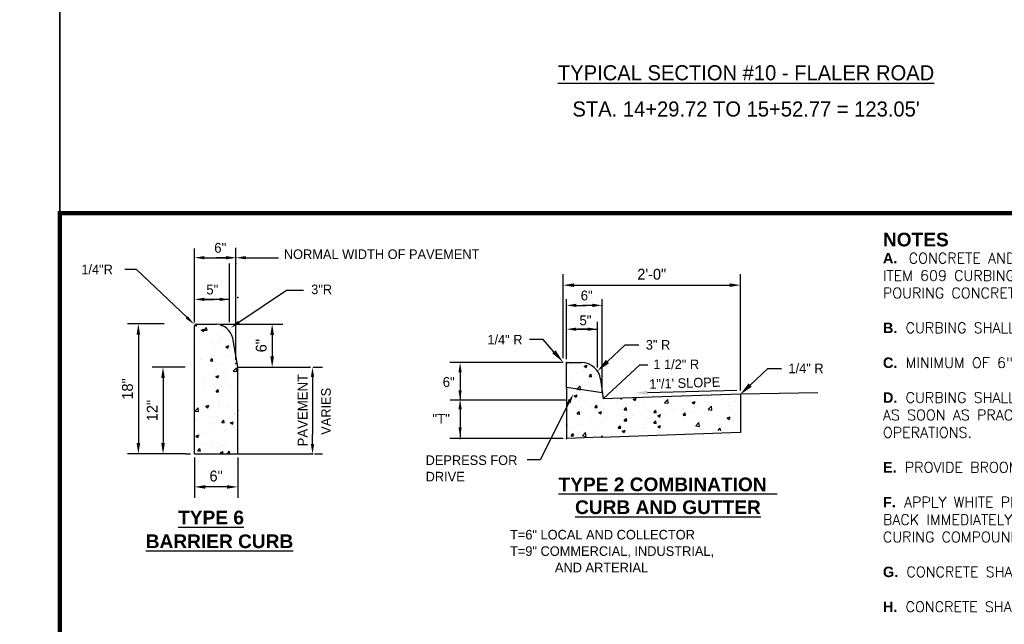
# Model space of a CAD drawing. Header units: feet. Extents: x 18870 to 19332, y 13872 to 14074.
# Tile 18 of 35: x 19226 to 19251, y 13972 to 13987. Entities that reach past the tile are written whole.
import ezdxf
from ezdxf.enums import TextEntityAlignment as Align

# ---------------------------------------------------------------- set-up
doc = ezdxf.new("R2010")
doc.units = ezdxf.units.FT
doc.header["$MEASUREMENT"] = 0
for name, color, linetype in [('PV_P_EOP', 7, 'Continuous'), ('PV_P_Text', 10, 'Continuous'), ('SC_Shading1', 253, 'Continuous'), ('SH_Border', 7, 'Continuous'), ('text', 9, 'Continuous')]:
    doc.layers.add(name, color=color, linetype=linetype)
doc.layers.add('VIEWPORT', color=232, linetype='Continuous', plot=False)
doc.styles.add('Slanted-Normal', font='font31.shx', dxfattribs={"height": 0.125})
doc.styles.add('SOLID', font='arialbd.ttf')
doc.styles.get("Standard").update_dxf_attribs({"font": 'font31.shx'})
doc.dimstyles.get("Standard").update_dxf_attribs({"dimtxt": 0.18, "dimasz": 0.18, "dimexe": 0.18, "dimexo": 0.0625, "dimgap": 0.09, "dimtad": 0, "dimtih": 1, "dimtoh": 1, "dimdec": 4, "dimzin": 0, "dimdsep": 46, "dimtxsty": 'Standard', "dimcen": 0.09, "dimadec": 0, "dimazin": 0, "dimtfac": 1, "dimtdec": 4, "dimtofl": 0, "dimtmove": 0, "dimatfit": 3, "dimfxl": 1, "dimtolj": 1, "dimtzin": 0, "dimarcsym": 0})

# ---------------------------------------------------------------- blocks, each defined once
blk = doc.blocks.new('*D999')
at = {"layer": 'Defpoints', "color": 0, "transparency": 16777216}
for p in [(19230.593, 13978.007), (19229.947, 13975.85), (19230.599, 13975.85)]:
    blk.add_point(p, dxfattribs=at)
at = {"layer": 'PV_P_Text', "color": 0, "lineweight": -2, "transparency": 16777216}
for p, q in [((19230.499, 13978.007), (19229.677, 13978.007)), ((19229.947, 13977.737), (19229.947, 13976.12)), ((19230.506, 13975.85), (19229.677, 13975.85))]:
    blk.add_line(p, q, dxfattribs=at)
at = {"layer": 'PV_P_Text', "color": 0, "transparency": 16777216}
for points in [[(19229.902, 13977.737), (19229.992, 13977.737), (19229.947, 13978.007)], [(19229.902, 13976.12), (19229.992, 13976.12), (19229.947, 13975.85)]]:
    blk.add_solid(points, dxfattribs=at)
at = {"layer": 'PV_P_Text', "color": 0, "transparency": 16777216, "insert": (19229.677, 13976.928), "char_height": 0.27, "attachment_point": 5, "rotation": 90}
blk.add_mtext('\\A1;12"', dxfattribs=at)
blk = doc.blocks.new('*D1000')
at = {"layer": 'Defpoints', "color": 0, "transparency": 16777216}
for p in [(19230.071, 13979.083), (19229.333, 13975.85), (19230.091, 13975.85)]:
    blk.add_point(p, dxfattribs=at)
at = {"layer": 'PV_P_Text', "color": 0, "lineweight": -2, "transparency": 16777216}
for p, q in [((19229.977, 13979.083), (19229.063, 13979.083)), ((19229.333, 13978.813), (19229.333, 13976.12)), ((19229.997, 13975.85), (19229.063, 13975.85))]:
    blk.add_line(p, q, dxfattribs=at)
at = {"layer": 'PV_P_Text', "color": 0, "transparency": 16777216}
for points in [[(19229.288, 13978.813), (19229.378, 13978.813), (19229.333, 13979.083)], [(19229.288, 13976.12), (19229.378, 13976.12), (19229.333, 13975.85)]]:
    blk.add_solid(points, dxfattribs=at)
at = {"layer": 'PV_P_Text', "color": 0, "transparency": 16777216, "insert": (19229.063, 13977.466), "char_height": 0.27, "attachment_point": 5, "rotation": 90}
blk.add_mtext('\\A1;18"', dxfattribs=at)
blk = doc.blocks.new('*D998')
at = {"layer": 'Defpoints', "color": 0, "transparency": 16777216}
for p in [(19230.73, 13975.851), (19231.806, 13975.851), (19230.73, 13975.029)]:
    blk.add_point(p, dxfattribs=at)
at = {"layer": 'PV_P_Text', "color": 0, "lineweight": -2, "transparency": 16777216}
for p, q in [((19230.73, 13975.758), (19230.73, 13974.759)), ((19231.806, 13975.758), (19231.806, 13974.759)), ((19231.536, 13975.029), (19231, 13975.029))]:
    blk.add_line(p, q, dxfattribs=at)
at = {"layer": 'PV_P_Text', "color": 0, "transparency": 16777216}
for points in [[(19231, 13975.074), (19231, 13974.984), (19230.73, 13975.029)], [(19231.536, 13975.074), (19231.536, 13974.984), (19231.806, 13975.029)]]:
    blk.add_solid(points, dxfattribs=at)
at = {"layer": 'PV_P_Text', "color": 0, "transparency": 16777216, "insert": (19231.268, 13975.299), "char_height": 0.27, "attachment_point": 5}
blk.add_mtext('\\A1;6"', dxfattribs=at)
blk = doc.blocks.new('*X993')
at = {"color": 0}
for p, q in [((2.4376, 6.0529), (2.4376, 6.0529)), ((2.2168, 6.0123), (2.2168, 6.0123)), ((2.2529, 6.0155), (2.2739, 6.0235)), ((2.2529, 6.0155), (2.2678, 6.0054)), ((2.2627, 6.0229), (2.2627, 6.0229)), ((2.2678, 6.0054), (2.2739, 6.0235)), ((2.2773, 6.0172), (2.2918, 6.0344)), ((2.2773, 6.0172), (2.2953, 6.0156)), ((2.2953, 6.0156), (2.2918, 6.0344)), ((2.2919, 6.0222), (2.2919, 6.0222)), ((2.3608, 5.9855), (2.3608, 5.9855)), ((2.4055, 6.0372), (2.4055, 6.0372)), ((2.205, 5.963), (2.205, 5.963)), ((2.213, 5.9039), (2.213, 5.9039)), ((2.2355, 5.9633), (2.2355, 5.9633)), ((2.3266, 5.9188), (2.3266, 5.9188)), ((2.3773, 5.9179), (2.3773, 5.9179)), ((2.3957, 5.9566), (2.3957, 5.9566)), ((2.3571, 5.8856), (2.3571, 5.8856)), ((2.432, 5.8947), (2.453, 5.9028)), ((2.432, 5.8947), (2.4469, 5.8846)), ((2.4469, 5.8846), (2.453, 5.9028)), ((2.2404, 5.7697), (2.2404, 5.7697)), ((2.2477, 5.8005), (2.2477, 5.8005)), ((2.319, 5.7915), (2.3334, 5.8088)), ((2.319, 5.7915), (2.3369, 5.79)), ((2.3369, 5.79), (2.3334, 5.8088)), ((2.3373, 5.8033), (2.3373, 5.8033)), ((2.3535, 5.7857), (2.3535, 5.7857)), ((2.4005, 5.763), (2.4005, 5.763)), ((2.4371, 5.8255), (2.4371, 5.8255)), ((2.4974, 5.7965), (2.4974, 5.7965)), ((2.5075, 5.8069), (2.5075, 5.8069)), ((2.3582, 5.7071), (2.3582, 5.7071)), ((2.3649, 5.7389), (2.3649, 5.7389)), ((2.4333, 5.717), (2.4333, 5.717)), ((2.4858, 5.7175), (2.5092, 5.7418)), ((2.4858, 5.7175), (2.5125, 5.7133)), ((2.5039, 5.707), (2.5039, 5.707)), ((2.5125, 5.7133), (2.5092, 5.7418)), ((2.2618, 5.643), (2.2618, 5.643)), ((2.2776, 5.6508), (2.2776, 5.6508)), ((2.3499, 5.6859), (2.3499, 5.6859)), ((2.359, 5.6771), (2.38, 5.6852)), ((2.359, 5.6771), (2.3739, 5.6671)), ((2.3739, 5.6671), (2.38, 5.6852)), ((2.4368, 5.673), (2.4368, 5.673)), ((2.4377, 5.644), (2.4377, 5.644)), ((2.2793, 5.5888), (2.2793, 5.5888)), ((2.3462, 5.586), (2.3462, 5.586)), ((2.3544, 5.5987), (2.3544, 5.5987)), ((2.3606, 5.5659), (2.3751, 5.5831)), ((2.3606, 5.5659), (2.3785, 5.5643)), ((2.3785, 5.5643), (2.3751, 5.5831)), ((2.468, 5.6137), (2.468, 5.6137)), ((2.5002, 5.6071), (2.5002, 5.6071)), ((2.2192, 5.4975), (2.2192, 5.4975)), ((2.2755, 5.4804), (2.2755, 5.4804)), ((2.3426, 5.4861), (2.3426, 5.4861)), ((2.3764, 5.538), (2.3764, 5.538)), ((2.3793, 5.4907), (2.3793, 5.4907)), ((2.3891, 5.4953), (2.3891, 5.4953)), ((2.4966, 5.5073), (2.4966, 5.5073)), ((2.2054, 5.4253), (2.2288, 5.4496)), ((2.2054, 5.4253), (2.2321, 5.4211)), ((2.2321, 5.4211), (2.2288, 5.4496)), ((2.2824, 5.4572), (2.2824, 5.4572)), ((2.286, 5.4596), (2.307, 5.4677)), ((2.286, 5.4596), (2.3009, 5.4495)), ((2.3009, 5.4495), (2.307, 5.4677)), ((2.4426, 5.4504), (2.4426, 5.4504)), ((2.4929, 5.4074), (2.4929, 5.4074)), ((2.4996, 5.402), (2.4996, 5.402)), ((2.205, 5.3575), (2.2032, 5.367)), ((2.2032, 5.3576), (2.205, 5.3575)), ((2.3102, 5.377), (2.3102, 5.377)), ((2.3196, 5.3382), (2.3196, 5.3382)), ((2.3389, 5.3863), (2.3389, 5.3863)), ((2.364, 5.359), (2.364, 5.359)), ((2.4022, 5.3402), (2.4167, 5.3575)), ((2.4022, 5.3402), (2.4201, 5.3387)), ((2.4201, 5.3387), (2.4167, 5.3575)), ((2.4651, 5.3388), (2.4861, 5.3469)), ((2.4651, 5.3388), (2.48, 5.3287)), ((2.4798, 5.3315), (2.4798, 5.3315)), ((2.48, 5.3287), (2.4861, 5.3469)), ((2.2312, 5.2587), (2.2312, 5.2587)), ((2.2609, 5.2631), (2.2609, 5.2631)), ((2.3353, 5.2864), (2.3353, 5.2864)), ((2.4207, 5.2836), (2.4207, 5.2836)), ((2.4359, 5.2931), (2.4359, 5.2931)), ((2.4893, 5.3075), (2.4893, 5.3075)), ((2.4958, 5.2935), (2.4958, 5.2935)), ((2.213, 5.2421), (2.234, 5.2501)), ((2.213, 5.2421), (2.2279, 5.232)), ((2.2279, 5.232), (2.234, 5.2501)), ((2.2612, 5.1849), (2.2612, 5.1849)), ((2.3316, 5.1865), (2.3316, 5.1865)), ((2.4856, 5.2076), (2.4856, 5.2076)), ((2.2287, 5.1334), (2.2431, 5.1506)), ((2.2287, 5.1334), (2.2466, 5.1318)), ((2.2466, 5.1318), (2.2431, 5.1506)), ((2.3244, 5.1446), (2.3244, 5.1446)), ((2.3418, 5.1653), (2.3418, 5.1653)), ((2.3755, 5.1581), (2.3755, 5.1581)), ((2.3921, 5.1213), (2.4131, 5.1293)), ((2.3921, 5.1213), (2.4055, 5.1122)), ((2.4074, 5.1122), (2.4131, 5.1293)), ((2.4169, 5.1752), (2.4169, 5.1752)), ((2.4213, 5.1782), (2.4213, 5.1782)), ((2.4438, 5.1146), (2.4583, 5.1318)), ((2.4438, 5.1146), (2.4618, 5.113)), ((2.4618, 5.113), (2.4583, 5.1318)), ((2.4846, 5.1379), (2.4846, 5.1379))]:
    blk.add_line(p, q, dxfattribs=at)
blk = doc.blocks.new('*D996')
at = {"layer": 'Defpoints', "color": 0, "transparency": 16777216}
for p in [(19244.315, 13980.047), (19239.901, 13978.134), (19244.315, 13977.332)]:
    blk.add_point(p, dxfattribs=at)
at = {"layer": 'PV_P_Text', "color": 0, "lineweight": -2, "transparency": 16777216}
for p, q in [((19239.901, 13978.228), (19239.901, 13980.317)), ((19244.315, 13977.426), (19244.315, 13980.317)), ((19240.171, 13980.047), (19244.045, 13980.047))]:
    blk.add_line(p, q, dxfattribs=at)
at = {"layer": 'PV_P_Text', "color": 0, "transparency": 16777216}
for points in [[(19240.171, 13980.092), (19240.171, 13980.002), (19239.901, 13980.047)], [(19244.045, 13980.092), (19244.045, 13980.002), (19244.315, 13980.047)]]:
    blk.add_solid(points, dxfattribs=at)
at = {"layer": 'PV_P_Text', "color": 0, "transparency": 16777216, "insert": (19242.108, 13980.317), "char_height": 0.27, "attachment_point": 5}
blk.add_mtext('\\A1;2\'-0"', dxfattribs=at)
blk = doc.blocks.new('*D997')
at = {"layer": 'Defpoints', "color": 0, "transparency": 16777216}
for p in [(19231.279, 13979.08), (19231.806, 13978.004), (19232.662, 13978.004)]:
    blk.add_point(p, dxfattribs=at)
at = {"layer": 'PV_P_Text', "color": 0, "lineweight": -2, "transparency": 16777216}
for p, q in [((19231.373, 13979.08), (19232.932, 13979.08)), ((19232.662, 13978.81), (19232.662, 13978.274)), ((19231.9, 13978.004), (19232.932, 13978.004))]:
    blk.add_line(p, q, dxfattribs=at)
at = {"layer": 'PV_P_Text', "color": 0, "transparency": 16777216}
for points in [[(19232.617, 13978.81), (19232.707, 13978.81), (19232.662, 13979.08)], [(19232.617, 13978.274), (19232.707, 13978.274), (19232.662, 13978.004)]]:
    blk.add_solid(points, dxfattribs=at)
at = {"layer": 'PV_P_Text', "color": 0, "transparency": 16777216, "insert": (19232.392, 13978.542), "char_height": 0.27, "attachment_point": 5, "rotation": 90}
blk.add_mtext('\\A1;{6"}', dxfattribs=at)

msp = doc.modelspace()

# ---------------------------------------------------------------- linework, layer by layer
for p, q in [((19230.73006, 13975.85148), (19230.73006, 13979.03563)), ((19230.7749, 13979.08048), (19231.27915, 13979.08048)), ((19231.80639, 13978.00415), (19231.68577, 13978.72786)), ((19239.98934, 13977.49278), (19239.98934, 13978.12177)), ((19239.98934, 13978.12177), (19240.36265, 13978.12177)), ((19231.80639, 13978.00415), (19233.60028, 13978.00415)), ((19231.80639, 13975.85148), (19231.80639, 13978.00415)), ((19240.83532, 13977.70554), (19240.89768, 13977.21653)), ((19240.8781, 13977.37008), (19239.98934, 13977.50504)), ((19239.98934, 13977.49278), (19239.98934, 13976.23482)), ((19244.31508, 13977.33218), (19240.89768, 13977.21653)), ((19246.2384, 13977.367), (19244.31508, 13977.33218)), ((19244.31508, 13977.33218), (19244.31508, 13976.37961)), ((19240.8781, 13976.26326), (19239.98934, 13976.23482)), ((19244.31508, 13976.37961), (19240.85462, 13976.26251)), ((19230.73006, 13975.85148), (19231.80639, 13975.85148))]:
    msp.add_line(p, q)
for centre, radius, start, end in [((19230.7749, 13979.03563), 0.04485, 90, 180), ((19231.22483, 13978.60708), 0.4765, 14.682115, 83.454545), ((19240.36265, 13977.64527), 0.4765, 7.267229, 90)]:
    msp.add_arc(centre, radius, start, end)
at = {"layer": 'Defpoints', "color": 0, "linetype": 'ByBlock'}
for p in [(19230.73006, 13979.03563), (19230.73052, 13979.08253), (19230.74551, 13979.06951), (19240.8781, 13977.37008), (19240.8781, 13977.37008), (19240.8873, 13977.36222)]:
    msp.add_point(p, dxfattribs=at)
at = {"layer": 'PV_P_Text'}
for p, q in [((19230.73006, 13980.58607), (19230.73006, 13980.95638)), ((19232.00672, 13980.72967), (19232.82286, 13980.72967)), ((19229.28742, 13980.43817), (19228.9955, 13980.43817)), ((19230.53718, 13979.24696), (19229.28742, 13980.43817)), ((19231.83612, 13979.12324), (19233.01747, 13979.91997)), ((19233.01747, 13979.91997), (19233.43913, 13979.91997)), ((19239.40719, 13978.69167), (19239.06411, 13978.69167)), ((19239.67319, 13978.39108), (19239.40719, 13978.69167)), ((19241.00661, 13978.14791), (19241.44502, 13978.56301)), ((19241.44502, 13978.56301), (19241.78811, 13978.56301)), ((19244.55707, 13977.5622), (19244.99548, 13977.9773)), ((19244.99548, 13977.9773), (19245.33857, 13977.9773)), ((19233.66617, 13977.51403), (19233.66617, 13976.34159)), ((19241.99921, 13977.37356), (19244.22383, 13977.4394)), ((19240.04708, 13977.12038), (19239.32763, 13975.69955)), ((19231.80639, 13975.85148), (19233.63374, 13975.85148)), ((19239.32763, 13975.69955), (19239.01029, 13975.69955))]:
    msp.add_line(p, q, dxfattribs=at)
at = {"layer": 'PV_P_Text', "linetype": 'ByBlock'}
for p, q in [((19231.76166, 13980.67116), (19231.76166, 13980.97472)), ((19231.76166, 13978.18749), (19231.76166, 13980.97472)), ((19230.73006, 13979.12072), (19230.73006, 13980.58607)), ((19230.97512, 13980.72967), (19231.22017, 13980.72967)), ((19231.22017, 13980.72967), (19231.66945, 13980.72967)), ((19231.5166, 13980.72967), (19231.27154, 13980.72967)), ((19231.5977, 13979.12829), (19231.5977, 13980.58607)), ((19231.5977, 13979.69325), (19230.91297, 13979.69325)), ((19230.97512, 13979.69325), (19231.22017, 13979.69325)), ((19239.98934, 13978.20686), (19239.98934, 13979.70067)), ((19239.98934, 13978.20686), (19239.98934, 13979.70067)), ((19240.8781, 13977.37008), (19240.8781, 13979.70067)), ((19240.2344, 13979.54441), (19240.47946, 13979.54441)), ((19240.63304, 13979.54441), (19240.38798, 13979.54441)), ((19239.98934, 13978.20686), (19239.98934, 13979.13932)), ((19240.75748, 13977.99711), (19240.75748, 13979.13403)), ((19240.2344, 13978.95162), (19240.47946, 13978.95162)), ((19240.51242, 13978.95162), (19240.26736, 13978.95162)), ((19240.47946, 13978.95162), (19240.75748, 13978.95162)), ((19239.90425, 13978.12177), (19237.08211, 13978.12177)), ((19233.68537, 13978.00415), (19233.91123, 13978.00415)), ((19237.33909, 13977.87671), (19237.33909, 13977.18579)), ((19233.66617, 13977.75909), (19233.66617, 13977.51403)), ((19239.96382, 13977.18579), (19237.09403, 13977.18579)), ((19237.33909, 13976.9611), (19237.33909, 13976.27018)), ((19233.66617, 13976.09653), (19233.66617, 13976.34159)), ((19239.90425, 13976.23482), (19237.08211, 13976.23482)), ((19233.71883, 13975.85148), (19233.91123, 13975.85148))]:
    msp.add_line(p, q, dxfattribs=at)
for p in [(19231.76166, 13980.72967), (19231.76166, 13980.58607), (19231.40309, 13979.69325), (19231.80526, 13979.73776), (19240.8781, 13979.54441), (19240.75748, 13978.95162), (19233.60028, 13978.00415), (19233.60101, 13978.00594), (19237.33909, 13976.23482), (19233.63374, 13975.85148), (19233.66617, 13975.85148)]:
    msp.add_point(p, dxfattribs=at)
for points in [[(19230.97512, 13980.77051), (19230.97512, 13980.68882), (19230.73006, 13980.72967)], [(19231.5166, 13980.77051), (19231.5166, 13980.68882), (19231.76166, 13980.72967)], [(19230.97512, 13979.7341), (19230.97512, 13979.65241), (19230.73006, 13979.69325)], [(19231.35264, 13979.7341), (19231.35264, 13979.65241), (19231.5977, 13979.69325)], [(19240.2344, 13979.58525), (19240.2344, 13979.50356), (19239.98934, 13979.54441)], [(19240.63304, 13979.58525), (19240.63304, 13979.50356), (19240.8781, 13979.54441)], [(19240.2344, 13978.99246), (19240.2344, 13978.91078), (19239.98934, 13978.95162)], [(19240.51242, 13978.99246), (19240.51242, 13978.91078), (19240.75748, 13978.95162)], [(19237.29825, 13977.87671), (19237.37993, 13977.87671), (19237.33909, 13978.12177)], [(19233.62533, 13977.75909), (19233.70702, 13977.75909), (19233.66617, 13978.00415)], [(19237.29825, 13977.43085), (19237.37993, 13977.43085), (19237.33909, 13977.18579)], [(19237.29825, 13976.9611), (19237.37993, 13976.9611), (19237.33909, 13977.20616)], [(19237.29825, 13976.51524), (19237.37993, 13976.51524), (19237.33909, 13976.27018)], [(19233.62533, 13976.09653), (19233.70702, 13976.09653), (19233.66617, 13975.85148)]]:
    msp.add_solid(points, dxfattribs=at)
at = {"layer": 'PV_P_Text'}
for points in [[(19232.00672, 13980.68882), (19232.00672, 13980.77051), (19231.76166, 13980.72967)], [(19230.56536, 13979.27653), (19230.509, 13979.2174), (19230.71457, 13979.07788)], [(19231.85895, 13979.08937), (19231.81328, 13979.1571), (19231.63294, 13978.98621)], [(19239.71601, 13978.42897), (19239.63037, 13978.35319), (19239.90056, 13978.13416)], [(19241.04592, 13978.10638), (19240.96729, 13978.18943), (19240.75748, 13977.91202)], [(19242.00072, 13977.32253), (19241.9977, 13977.42459), (19241.69302, 13977.3645)], [(19244.59638, 13977.52067), (19244.51775, 13977.60372), (19244.30794, 13977.32631)], [(19240.01065, 13977.13883), (19240.08352, 13977.10193), (19240.15779, 13977.33901)]]:
    msp.add_solid(points, dxfattribs=at)
at = {"layer": 'SC_Shading1'}
for p, q in [((19240.12363, 13978.07763), (19240.12363, 13978.07763)), ((19240.21016, 13978.06084), (19240.21016, 13978.06084)), ((19240.27047, 13977.87227), (19240.27047, 13977.87227)), ((19240.37925, 13978.11128), (19240.37925, 13978.11128)), ((19240.3967, 13977.9083), (19240.3967, 13977.9083)), ((19240.42754, 13978.03329), (19240.49903, 13978.06073)), ((19240.42754, 13978.03329), (19240.47833, 13977.99903)), ((19240.47834, 13977.99901), (19240.49905, 13978.06071)), ((19240.11063, 13977.70856), (19240.11063, 13977.70856)), ((19240.49735, 13977.75947), (19240.49735, 13977.75947)), ((19240.51514, 13977.64808), (19240.51514, 13977.64808)), ((19240.55104, 13977.77449), (19240.60026, 13977.83316)), ((19240.55104, 13977.77449), (19240.61207, 13977.76915)), ((19240.61208, 13977.76913), (19240.60028, 13977.83314)), ((19240.01133, 13977.53907), (19240.01133, 13977.53907)), ((19240.22662, 13977.40192), (19240.22662, 13977.40192)), ((19240.24643, 13977.46121), (19240.32596, 13977.5441)), ((19240.24643, 13977.46121), (19240.33724, 13977.44713)), ((19240.33726, 13977.44711), (19240.32598, 13977.54408)), ((19240.38428, 13977.56839), (19240.38428, 13977.56839)), ((19240.5564, 13977.51604), (19240.5564, 13977.51604)), ((19240.17909, 13977.29285), (19240.25059, 13977.3203)), ((19240.17909, 13977.29285), (19240.22988, 13977.2586)), ((19240.22873, 13977.35674), (19240.22873, 13977.35674)), ((19240.2299, 13977.25857), (19240.2506, 13977.32028)), ((19240.30962, 13977.18853), (19240.30962, 13977.18853)), ((19240.37186, 13977.22848), (19240.37186, 13977.22848)), ((19240.77169, 13977.37889), (19240.77169, 13977.37889)), ((19240.9022, 13977.30503), (19240.9022, 13977.30503)), ((19240.9051, 13977.29074), (19240.9051, 13977.29074)), ((19241.64651, 13977.21108), (19241.71801, 13977.23852)), ((19241.64651, 13977.21108), (19241.6973, 13977.17682)), ((19241.69732, 13977.1768), (19241.71802, 13977.2385)), ((19241.89217, 13977.20838), (19241.89217, 13977.20838)), ((19242.14779, 13977.24203), (19242.14779, 13977.24203)), ((19242.4259, 13977.1232), (19242.50543, 13977.20609)), ((19242.46013, 13977.17894), (19242.46013, 13977.17894)), ((19242.51673, 13977.10909), (19242.50545, 13977.20606)), ((19242.98438, 13977.25084), (19242.98438, 13977.25084)), ((19243.11393, 13977.1293), (19243.18543, 13977.15675)), ((19243.16474, 13977.09502), (19243.18544, 13977.15672)), ((19243.49706, 13977.26373), (19243.49706, 13977.26373)), ((19243.84033, 13977.19258), (19243.84033, 13977.19258)), ((19244.04213, 13977.2407), (19244.04213, 13977.2407)), ((19244.19794, 13977.14458), (19244.19794, 13977.14458)), ((19239.98934, 13977.10509), (19240.00956, 13977.12919)), ((19239.98934, 13977.06798), (19240.02137, 13977.06518)), ((19240.02138, 13977.06516), (19240.00958, 13977.12916)), ((19240.2545, 13976.84614), (19240.30373, 13976.90481)), ((19240.31555, 13976.84078), (19240.30374, 13976.90478)), ((19240.35325, 13976.99702), (19240.35325, 13976.99702)), ((19240.60498, 13977.03892), (19240.60498, 13977.03892)), ((19240.69271, 13977.00645), (19240.74194, 13977.06511)), ((19240.69271, 13977.00645), (19240.75375, 13977.00111)), ((19240.75376, 13977.00109), (19240.74195, 13977.06509)), ((19240.78858, 13976.88175), (19240.86008, 13976.90919)), ((19240.83939, 13976.84747), (19240.86009, 13976.90917)), ((19240.8606, 13977.07257), (19240.8606, 13977.07257)), ((19240.88978, 13976.96512), (19240.88978, 13976.96512)), ((19240.89833, 13976.97399), (19240.89833, 13976.97399)), ((19241.24731, 13977.12348), (19241.24731, 13977.12348)), ((19241.41404, 13977.03702), (19241.41404, 13977.03702)), ((19241.42509, 13976.94237), (19241.47432, 13977.00104)), ((19241.42509, 13976.94237), (19241.48612, 13976.93703)), ((19241.4434, 13976.95096), (19241.4434, 13976.95096)), ((19241.48614, 13976.93701), (19241.47433, 13977.00101)), ((19241.92979, 13977.10238), (19241.92979, 13977.10238)), ((19241.98847, 13976.92793), (19241.98847, 13976.92793)), ((19242.15747, 13976.8783), (19242.20669, 13976.93696)), ((19242.21852, 13976.87293), (19242.20671, 13976.93694)), ((19242.4259, 13977.1232), (19242.51671, 13977.10911)), ((19242.53355, 13976.9049), (19242.53355, 13976.9049)), ((19242.64937, 13976.98815), (19242.64937, 13976.98815)), ((19242.91075, 13976.97512), (19242.91075, 13976.97512)), ((19242.97197, 13976.91093), (19242.97197, 13976.91093)), ((19243.11393, 13977.1293), (19243.16472, 13977.09504)), ((19243.16637, 13977.00877), (19243.16637, 13977.00877)), ((19243.24485, 13977.09036), (19243.24485, 13977.09036)), ((19243.48772, 13976.97629), (19243.48772, 13976.97629)), ((19243.51563, 13976.95419), (19243.59517, 13977.03708)), ((19243.51563, 13976.95419), (19243.60645, 13976.94011)), ((19243.55308, 13977.05968), (19243.55308, 13977.05968)), ((19243.60646, 13976.94008), (19243.59518, 13977.03706)), ((19244.01805, 13977.05285), (19244.01805, 13977.05285)), ((19244.08499, 13976.96839), (19244.08499, 13976.96839)), ((19240.23103, 13976.86736), (19240.23103, 13976.86736)), ((19240.2545, 13976.84614), (19240.31553, 13976.8408)), ((19240.27281, 13976.85473), (19240.27281, 13976.85473)), ((19240.35945, 13976.88857), (19240.35945, 13976.88857)), ((19240.59198, 13976.66985), (19240.59198, 13976.66985)), ((19240.78858, 13976.88175), (19240.83937, 13976.84749)), ((19240.86294, 13976.68151), (19240.86294, 13976.68151)), ((19240.9787, 13976.72076), (19240.9787, 13976.72076)), ((19241.40162, 13976.69711), (19241.40162, 13976.69711)), ((19241.41404, 13976.77053), (19241.41404, 13976.77053)), ((19241.42509, 13976.67589), (19241.47432, 13976.73455)), ((19241.42509, 13976.67589), (19241.48612, 13976.67055)), ((19241.4434, 13976.68448), (19241.4434, 13976.68448)), ((19241.45842, 13976.78372), (19241.45842, 13976.78372)), ((19241.48614, 13976.67053), (19241.47433, 13976.73453)), ((19241.62356, 13976.80566), (19241.62356, 13976.80566)), ((19241.87918, 13976.83931), (19241.87918, 13976.83931)), ((19241.91738, 13976.76247), (19241.91738, 13976.76247)), ((19241.98847, 13976.66145), (19241.98847, 13976.66145)), ((19242.0539, 13976.88594), (19242.0539, 13976.88594)), ((19242.15747, 13976.8783), (19242.2185, 13976.87296)), ((19242.15747, 13976.61181), (19242.20669, 13976.67048)), ((19242.21852, 13976.60645), (19242.20671, 13976.67046)), ((19242.256, 13976.79997), (19242.3275, 13976.82742)), ((19242.256, 13976.79997), (19242.30679, 13976.76571)), ((19242.26589, 13976.89022), (19242.26589, 13976.89022)), ((19242.29856, 13976.66174), (19242.29856, 13976.66174)), ((19242.30681, 13976.76569), (19242.32751, 13976.82739)), ((19242.44771, 13976.83903), (19242.44771, 13976.83903)), ((19242.88985, 13976.81422), (19242.93907, 13976.87289)), ((19242.88985, 13976.81422), (19242.95088, 13976.80888)), ((19242.89404, 13976.76396), (19242.89404, 13976.76396)), ((19242.95089, 13976.80886), (19242.93909, 13976.87286)), ((19243.07862, 13976.88187), (19243.07862, 13976.88187)), ((19243.28447, 13976.65696), (19243.28447, 13976.65696)), ((19243.48952, 13976.86617), (19243.48952, 13976.86617)), ((19243.6237, 13976.85884), (19243.6237, 13976.85884)), ((19243.98817, 13976.74438), (19244.05967, 13976.77183)), ((19243.98817, 13976.74438), (19244.03896, 13976.71012)), ((19244.03898, 13976.7101), (19244.05968, 13976.7718)), ((19244.11909, 13976.70545), (19244.11909, 13976.70545)), ((19244.16877, 13976.83581), (19244.16877, 13976.83581)), ((19239.98934, 13976.57495), (19240.00214, 13976.57986)), ((19239.98934, 13976.54165), (19240.00216, 13976.57984)), ((19240.15441, 13976.47525), (19240.15441, 13976.47525)), ((19240.26746, 13976.57929), (19240.26746, 13976.57929)), ((19240.33637, 13976.63619), (19240.33637, 13976.63619)), ((19240.34703, 13976.54866), (19240.34703, 13976.54866)), ((19240.69949, 13976.45222), (19240.69949, 13976.45222)), ((19240.87736, 13976.62521), (19240.87736, 13976.62521)), ((19241.27582, 13976.49338), (19241.32505, 13976.55204)), ((19241.27582, 13976.49338), (19241.33685, 13976.48804)), ((19241.33687, 13976.48801), (19241.32506, 13976.55202)), ((19241.37435, 13976.41505), (19241.44585, 13976.4425)), ((19241.37435, 13976.41505), (19241.42514, 13976.3808)), ((19241.38424, 13976.5053), (19241.38424, 13976.5053)), ((19241.40162, 13976.43062), (19241.40162, 13976.43062)), ((19241.42516, 13976.38077), (19241.44586, 13976.44247)), ((19241.45842, 13976.51724), (19241.45842, 13976.51724)), ((19241.62356, 13976.53917), (19241.62356, 13976.53917)), ((19241.87918, 13976.57282), (19241.87918, 13976.57282)), ((19241.91738, 13976.49599), (19241.91738, 13976.49599)), ((19242.0539, 13976.61945), (19242.0539, 13976.61945)), ((19242.15747, 13976.61181), (19242.2185, 13976.60648)), ((19242.256, 13976.53349), (19242.3275, 13976.56093)), ((19242.256, 13976.53349), (19242.30679, 13976.49923)), ((19242.26589, 13976.62374), (19242.26589, 13976.62374)), ((19242.30681, 13976.49921), (19242.32751, 13976.56091)), ((19243.17655, 13976.56917), (19243.17655, 13976.56917)), ((19243.17835, 13976.45904), (19243.17835, 13976.45904)), ((19243.20447, 13976.54706), (19243.284, 13976.62995)), ((19243.20447, 13976.54706), (19243.29528, 13976.53298)), ((19243.29529, 13976.53296), (19243.28401, 13976.62993)), ((19243.31253, 13976.45171), (19243.31253, 13976.45171)), ((19243.76409, 13976.4293), (19243.81331, 13976.48797)), ((19243.78499, 13976.5902), (19243.78499, 13976.5902)), ((19243.82513, 13976.42394), (19243.81333, 13976.48794)), ((19243.84621, 13976.52601), (19243.84621, 13976.52601)), ((19243.95286, 13976.49695), (19243.95286, 13976.49695)), ((19244.04061, 13976.62385), (19244.04061, 13976.62385)), ((19240.10201, 13976.30248), (19240.15124, 13976.36114)), ((19240.10201, 13976.30248), (19240.16304, 13976.29714)), ((19240.16306, 13976.29711), (19240.15125, 13976.36112)), ((19240.32337, 13976.26712), (19240.32337, 13976.26712)), ((19240.36971, 13976.3381), (19240.36971, 13976.3381)), ((19240.3818, 13976.29756), (19240.46133, 13976.38044)), ((19240.3818, 13976.29756), (19240.47262, 13976.28347)), ((19240.47263, 13976.28345), (19240.46135, 13976.38042)), ((19240.51213, 13976.3551), (19240.51213, 13976.3551)), ((19240.71008, 13976.31803), (19240.71008, 13976.31803)), ((19240.85462, 13976.26251), (19240.88361, 13976.29707)), ((19240.86495, 13976.2853), (19240.86495, 13976.2853)), ((19240.88979, 13976.26363), (19240.88363, 13976.29704)), ((19242.29856, 13976.39526), (19242.29856, 13976.39526))]:
    msp.add_line(p, q, dxfattribs=at)
at = {"layer": 'SC_Shading1', "color": 0, "linetype": 'ByBlock'}
for p in [(19230.7749, 13979.03563), (19231.40309, 13979.0432), (19239.98934, 13978.12177), (19239.98934, 13978.12177), (19239.98934, 13978.12177), (19239.98934, 13978.12177), (19239.98934, 13978.12177), (19231.76166, 13978.1024), (19239.98934, 13978.08365), (19239.98934, 13978.08365), (19240.75748, 13977.91202), (19239.98934, 13977.49278), (19239.98934, 13977.49278), (19239.98934, 13977.18579), (19239.98934, 13977.18579), (19240.04891, 13977.18579), (19239.98934, 13976.23482), (19239.98934, 13976.23482), (19239.98934, 13976.23482), (19239.98934, 13976.23482)]:
    msp.add_point(p, dxfattribs=at)
at = {"layer": 'SC_Shading1', "color": 9, "linetype": 'ByBlock'}
msp.add_point((19241.34939, 13977.22218), dxfattribs=at)
at = {"layer": 'SC_Shading1'}
msp.add_point((19231.80639, 13976.92781), dxfattribs=at)
at = {"layer": 'SH_Border', "const_width": 0.10211}
msp.add_lwpolyline([(19227.37927, 13955.88511), (19227.37927, 13981.83748), (19263.11695, 13981.83748), (19263.11695, 13955.88511)], close=True, dxfattribs=at)
at = {"layer": 'text'}
msp.add_line((19230.50958, 13975.84967), (19230.63184, 13975.84967), dxfattribs=at)
at = {"layer": 'VIEWPORT', "linetype": 'ByBlock'}
for points in [[(19136.25442, 14018.13511), (19136.25442, 13955.88511), (19227.37927, 13955.88511), (19227.37927, 14018.13511)], [(19227.37927, 14018.13511), (19227.37927, 13955.88511), (19318.50412, 13955.88511), (19318.50412, 14018.13511)]]:
    msp.add_lwpolyline(points, close=True, dxfattribs=at)

# ---------------------------------------------------------------- block references
at = {"layer": 'SC_Shading1', "xscale": 3.403588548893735, "yscale": 3.403588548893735, "zscale": 3.403588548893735}
msp.add_blockref('*X993', (19223.23119, 13958.45155), dxfattribs=at)

# ---------------------------------------------------------------- texts
at = {"insert": (19244.45528, 13985.3256), "char_height": 0.375, "width": 29.2488376, "attachment_point": 5, "style": 'Slanted-Normal'}
msp.add_mtext('{\\LTYPICAL SECTION #10 - FLALER ROAD}', dxfattribs=at)
at = {"layer": 'PV_P_EOP', "style": 'SOLID'}
for s, height, p in [('%%uTYPE 6', 0.340359, (19230.32203, 13974.09888)), ('%%uBARRIER CURB', 0.3403589, (19229.5158, 13973.50792))]:
    msp.add_text(s, height=height, dxfattribs=at).set_placement(p)
at = {"layer": 'PV_P_EOP', "attachment_point": 1, "style": 'SOLID'}
for s, insert, char_height, width in [('{\\H1.429x;NOTES}', (19247.86064, 13981.35133), 0.2382512, 17.3228506), ('\\pxqc;{\\LTYPE 2 COMBINATION   CURB AND GUTTER }', (19239.34669, 13975.26313), 0.3403589, 6.326962)]:
    msp.add_mtext(s, dxfattribs=dict(at, insert=insert, char_height=char_height, width=width))
at = {"layer": 'PV_P_Text', "linetype": 'ByBlock'}
for s, p in [('6"', (19231.37001, 13980.97472)), ('5"', (19231.17361, 13979.93831))]:
    msp.add_text(s, height=0.245058, dxfattribs=at).set_placement(p, align=Align.MIDDLE_CENTER)
at = {"layer": 'PV_P_Text'}
for s, height, p in [('NORMAL WIDTH OF PAVEMENT', 0.2382512, (19232.9526, 13980.69728)), ('1/4"R', 0.238251, (19227.91259, 13980.31855)), ('3"R', 0.238251, (19233.63374, 13979.82281)), ('DEPRESS FOR', 0.2382512, (19236.48069, 13975.57521)), ('DRIVE', 0.238251, (19236.48069, 13975.16678)), ('T=6" LOCAL AND COLLECTOR', 0.2382512, (19238.58144, 13973.72284)), ('T=9" COMMERCIAL, INDUSTRIAL,', 0.2382512, (19238.58144, 13973.31441)), ('AND ARTERIAL', 0.2382512, (19239.69858, 13972.90598))]:
    msp.add_text(s, height=height, dxfattribs=at).set_placement(p)
at = {"layer": 'PV_P_Text', "linetype": 'ByBlock'}
for s, p in [('6"', (19240.49023, 13979.78947)), ('5"', (19240.45916, 13979.16913)), ('6"', (19237.05584, 13977.63824)), ('"T"', (19236.86742, 13976.72263))]:
    msp.add_text(s, height=0.245058, dxfattribs=at).set_placement(p, align=Align.MIDDLE)
at = {"layer": 'PV_P_Text'}
msp.add_text('1/4" R', height=0.238251, dxfattribs=at).set_placement((19238.89256, 13978.69167), align=Align.MIDDLE_RIGHT)
for s, p in [('3" R', (19241.95965, 13978.56301)), ('1 1/2" R', (19242.1475, 13978.07796)), ('1/4" R', (19245.51011, 13977.9773))]:
    msp.add_text(s, height=0.238251, dxfattribs=at).set_placement(p, align=Align.MIDDLE_LEFT)
at = {"layer": 'PV_P_Text', "linetype": 'ByBlock'}
msp.add_text('PAVEMENT', height=0.245058, rotation=90, dxfattribs=at).set_placement((19233.42111, 13976.93793), align=Align.MIDDLE_CENTER)
at = {"layer": 'PV_P_Text'}
for s, height, rotation, p in [('1"/1\' SLOPE', 0.2382512, 1.695245, (19242.05009, 13977.46854)), ('VARIES', 0.238251, 90, (19234.12027, 13976.32491))]:
    msp.add_text(s, height=height, rotation=rotation, dxfattribs=at).set_placement(p)
for s, insert, char_height, width, attachment_point, style in [("STA. 14+29.72 TO 15+52.77 = 123.05'", (19244.45528, 13984.42509), 0.375, 29.2488376, 5, 'Slanted-Normal'), ('{\\H1.09129x;A. \\Fsimplex|c0; CONCRETE AND WORK SHALL MEET THE REQUIREMENT SET FORTH IN ODOT ITEM 609 CURBING. VILLAGE INSPECTION OF FORMS IS REQUIRED PRIOR TO POURING CONCRETE.\\fArial|b1|i0|c0|p34;\\P\\PB.  \\Fsimplex|c0;CURBING SHALL HAVE CONTRACTION JOINTS EVERY 10\'.\\fArial|b1|i0|c0|p34;\\P\\PC.  \\Fsimplex|c0;MINIMUM OF 6" OF ODOT 304 SHALL BE PLACED UNDER CURBING.\\fArial|b1|i0|c0|p34;\\P\\PD.  \\Fsimplex|c0;CURBING SHALL BE BACKFILLED IMMEDIATELY AFTER FORMS ARE REMOVED OR AS SOON AS PRACTICAL WHEN SLIP FORMING PRIOR TO OTHER CONSTRUCTION OPERATIONS.\\fArial|b1|i0|c0|p34;\\P\\PE.  \\Fsimplex|c0;PROVIDE BROOM FINISH AND EDGING TO ALL EXPOSED SURFACES.\\fArial|b1|i0|c0|p34;\\P\\PF.  \\Fsimplex|c0;APPLY WHITE PIGMENTED CURING COMPOUND ON ALL SURFACES INCLUDING BACK IMMEDIATELY AFTER FINISHING SURFACES. ANY OTHER METHOD OR TYPE OF CURING COMPOUND MUST BE PREAPPROVED.\\fArial|b1|i0|c0|p34;\\P\\PG.  \\Fsimplex|c0;CONCRETE SHALL BE ODOT CLASS QC1.\\P\\fArial|b1|i0|c0|p34;\\PH.  \\Fsimplex|c0;CONCRETE SHALL CONTAIN 6% %%P ± 2% OF AIR ENTRANEMENT.\\fArial|b1|i0|c0|p34;\\P\\PI.  \\Fsimplex|c0;TYPE 6 CURBS ARE FOR USE AROUND MEDIAN SECTION.  \\fArial|b1|i0|c0|p34;\\P\\PJ.  \\Fsimplex|c0;MINIMUM TYPE AND GRADE OF CURB SHALL BE DETERMINED BY THE VILLAGE.\\P\\P\\fArial|b1|i0|c0|p34;K.  \\Fsimplex|c0;UNLESS OTHERWISE SPECIFIED BY THE VILLAGE, 6 " OF 304 AGGREGATE SHALL BE PLACED UNDER CURBING AND EXTEND 12" BEHIND BACK OF CURB.\\P\\fArial|b1|i0|c0|p34;\\PL.  \\Fsimplex|c0;CURBING SHALL BE BACKFILLED IMMEDIATELY AFTER FORMS ARE REMOVED.\\P\\P\\fArial|b1|i0|c0|p34;M.  \\Fsimplex|c0;JOINT LOCATIONS:\\P   CONTRACTION JOINTS EVERY 10\'\\P   EXPANSION JOINTS EVERY 100\' (OR LESS AS DETERMINED BY THE                   VILLAGE), AT INTERSECTIONS, AND WHERE CURBING IS TO ABUT EXISTING CONCRETE WORK.\\P\\P\\fArial|b1|i0|c0|p34;N.\\Fsimplex|c0;  EXPANSION JOINTS SHALL BE PROFLEX VINYL EXPANSION JOINT AS MANUFACTURED BY OSCODA PLASTICS, INC. 1-800-544-9538, MEETING ASTM D-1752 AND AASHTO 153-98.\\P\\P\\fArial|b1|i0|c0|p34;O.  \\Fsimplex|c0;ALL UNDERGROUND UTILITY LATERALS SHALL BE MARKED IN THE TOP OF  CURB WHILE IT IS BEING POURED AS FOLLOWS (UNLESS OTHERWISE DIRECTED BY THE VILLAGE):\\P    "W" - WATER SERVICE\\P    "SD" - STORM LATERAL\\P    "S" - SANITARY LATERAL\\H0.91635x;\\P    }', (19247.86064, 13980.84803), 0.2382512, 14.5020278, 1, 'SOLID')]:
    msp.add_mtext(s, dxfattribs=dict(at, insert=insert, char_height=char_height, width=width, attachment_point=attachment_point, style=style))

# ---------------------------------------------------------------- dimensions: what is measured, and where the dimension line sits
dim = msp.add_linear_dim(base=(19244.31508, 13980.04739), p1=(19239.90056, 13978.13416), p2=(19244.31508, 13977.33218), text='2\'-0"', dimstyle='Standard', override={"dimscale": 1.5, "dimtad": 1, "dimtih": 0, "dimtoh": 0}, dxfattribs=at)
dim.commit()
dim.dimension.update_dxf_attribs({"geometry": '*D996', "text_midpoint": (19242.10782, 13980.04739), "dimtype": 160})
for base, p1, p2, text, picture, middle in [((19229.33271, 13975.84967), (19230.07117, 13979.08253), (19230.09095, 13975.84967), '18"', '*D1000', (19229.06271, 13977.4661)), ((19232.66241, 13978.00415), (19231.27915, 13979.08048), (19231.80639, 13978.00415), '{6"}', '*D997', (19232.39241, 13978.54231)), ((19229.94652, 13975.84967), (19230.59268, 13978.00697), (19230.59927, 13975.84967), '12"', '*D999', (19229.67652, 13976.92832))]:
    dim = msp.add_linear_dim(base=base, p1=p1, p2=p2, angle=90, text=text, dimstyle='Standard', override={"dimscale": 1.5, "dimtad": 1, "dimtih": 0, "dimtoh": 0}, dxfattribs=at)
    dim.commit()
    dim.dimension.update_dxf_attribs({"geometry": picture, "text_midpoint": middle})
dim = msp.add_linear_dim(base=(19230.73006, 13975.0294), p1=(19231.80639, 13975.85148), p2=(19230.73006, 13975.85148), text='6"', dimstyle='Standard', override={"dimscale": 1.5, "dimtad": 1, "dimtih": 0, "dimtoh": 0}, dxfattribs=at)
dim.commit()
dim.dimension.update_dxf_attribs({"geometry": '*D998', "text_midpoint": (19231.26822, 13975.2994)})

# ---------------------------------------------------------------- leaders
msp.add_leader([(19240.89768, 13977.21653), (19241.80822, 13978.06868), (19242.01173, 13978.06868)], dimstyle='Standard', override={"dimscale": 0.4, "dimgap": 0.09, "dimtad": 0, "dimtih": 0, "dimtoh": 0}, dxfattribs=at)

doc.saveas('drawing.dxf')
